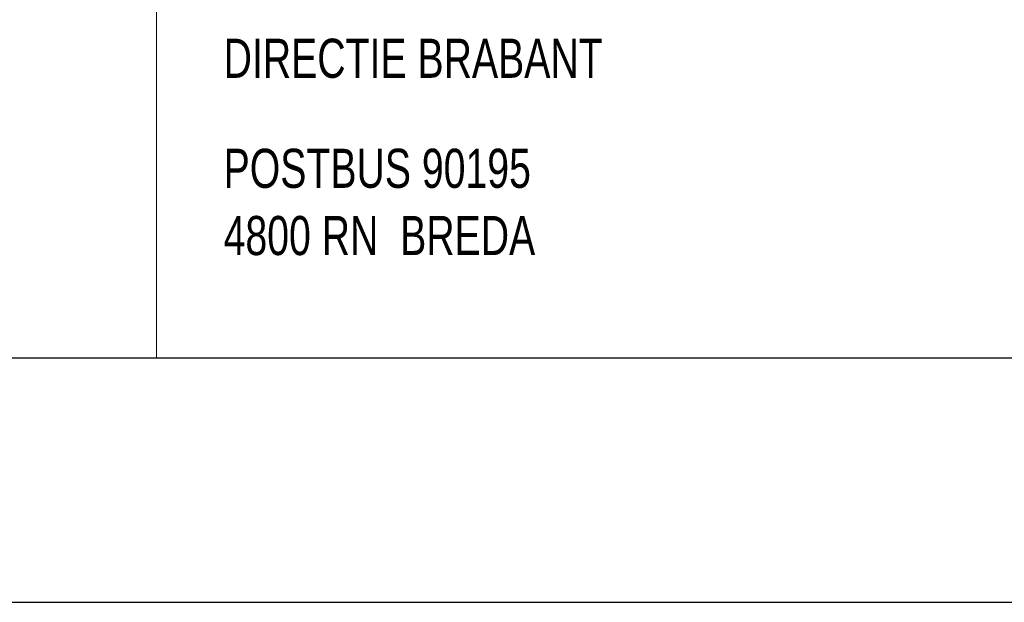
# Model space of a CAD drawing. Header units: millimetres. Extents: x -17 to 226, y -19 to 65.
# Tile 42 of 62: x 195.81 to 203.87, y -19.13 to -14.36. Entities that reach past the tile are written whole.
import ezdxf
from ezdxf.enums import TextEntityAlignment as Align

# ---------------------------------------------------------------- set-up
doc = ezdxf.new("R2010")
doc.units = ezdxf.units.MM
doc.layers.add('KADER', color=7, linetype='Continuous')
doc.layers.add('STEMPEL', color=7, linetype='Continuous')
doc.styles.add('dgn001', font='dgn001.shx')

# ---------------------------------------------------------------- blocks, each defined once
blk = doc.blocks.new('A2L1')
at = {"layer": 'KADER', "color": 1, "linetype": 'Continuous', "lineweight": 30}
for p, q in [((-114.8, 0), (0, 0)), ((-116.8, -2), (2, -2))]:
    blk.add_line(p, q, dxfattribs=at)
blk = doc.blocks.new('2411')
at = {"layer": 'STEMPEL', "color": 1, "linetype": 'Continuous', "lineweight": 13}
for p, q in [((-27.549, 0.031), (-27.549, 7.531)), ((-27.549, 0.031), (-27.549, 7.531)), ((-27.549, 0), (-27.549, 7.531)), ((-27.549, 0), (0, 0))]:
    blk.add_line(p, q, dxfattribs=at)

msp = doc.modelspace()

# ---------------------------------------------------------------- block references
at = {"color": 1, "linetype": 'Continuous', "lineweight": 0}
for name in ['A2L1', '2411']:
    msp.add_blockref(name, (224.475, -17.127), dxfattribs=at)

# ---------------------------------------------------------------- texts
at = {"layer": 'STEMPEL', "color": 1, "linetype": 'Continuous', "lineweight": 0, "style": 'dgn001', "width": 0.750005}
for s, p in [('DIRECTIE BRABANT', (197.475, -14.677)), ('POSTBUS 90195', (197.475, -15.577)), ('4800 RN  BREDA', (197.475, -16.127))]:
    msp.add_text(s, height=0.319998, dxfattribs=at).set_placement(p, align=Align.MIDDLE_LEFT)

doc.saveas('drawing.dxf')
